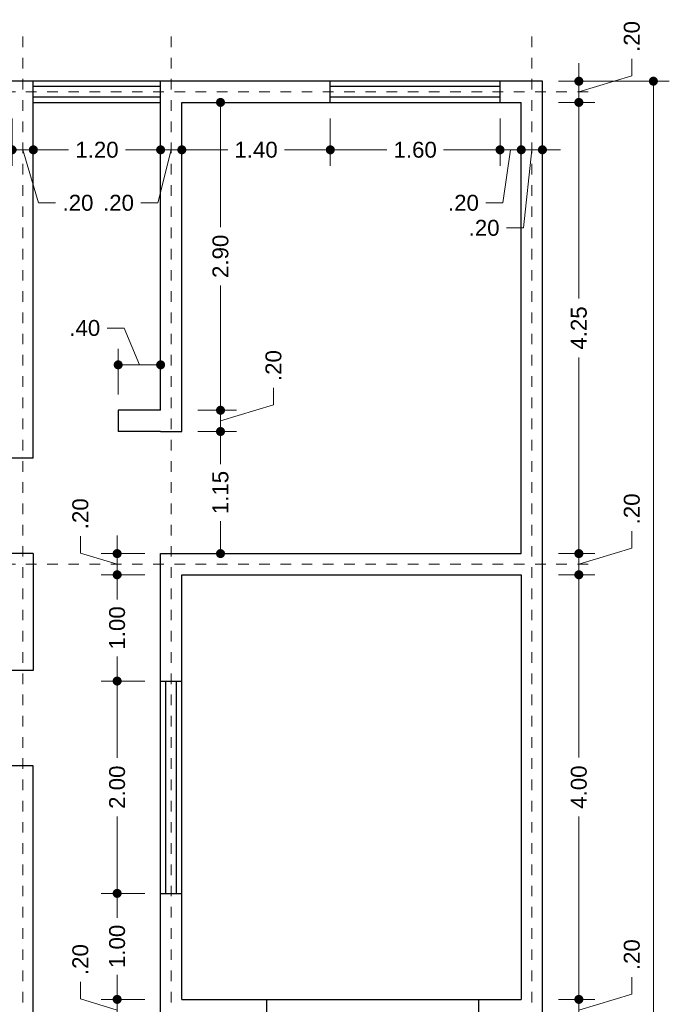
# Model space of a CAD drawing. Header units: millimetres. Extents: x -2.4 to 10.2, y -6 to 15.
# Tile 6 of 6: x 4.1 to 10.2, y 5.7 to 15. Entities that reach past the tile are written whole.
import ezdxf

# ---------------------------------------------------------------- set-up
doc = ezdxf.new("R2010")
doc.units = ezdxf.units.MM
doc.header["$LTSCALE"] = 0.001
doc.linetypes.add('CENTER2', pattern=[28.575, 19.05, -3.175, 3.175, -3.175])
for name, color, linetype, lineweight in [('Cotas', 7, 'Continuous', 18), ('Ejes', 7, 'CENTER2', 5), ('Muros', 7, 'Continuous', 30), ('Ventanas', 250, 'Continuous', 25)]:
    doc.layers.add(name, color=color, linetype=linetype, lineweight=lineweight)
doc.styles.get("Standard").update_dxf_attribs({"font": 'arial.ttf'})
doc.dimstyles.new('1-100', dxfattribs={"dimscale": 100, "dimtxt": 0.0015, "dimasz": 0.00085, "dimexe": 0.0015, "dimexo": 0.0015, "dimgap": 0.0008, "dimtad": 0, "dimzin": 4, "dimdsep": 46, "dimtxsty": 'Standard', "dimblk": 'DOT', "dimcen": 0.0009, "dimclrd": 256, "dimclre": 256, "dimclrt": 256, "dimadec": 0, "dimazin": 0, "dimtfac": 1, "dimtofl": 0, "dimtmove": 1, "dimatfit": 2, "dimfxl": 0.0015, "dimtfill": 1, "dimtolj": 1, "dimtzin": 4, "dimlwd": -1, "dimlwe": -1, "dimarcsym": 0})

# ---------------------------------------------------------------- blocks, each defined once
blk = doc.blocks.new('_DOT')
at = {"color": 0, "linetype": 'ByBlock'}
blk.add_line((-0.5, 0), (-1, 0), dxfattribs=at)
at = {"color": 0, "linetype": 'ByBlock', "const_width": 0.5}
blk.add_lwpolyline([(-0.25, 0, 1), (0.25, 0, 1)], format="xyb", close=True, dxfattribs=at)
blk = doc.blocks.new('*D133')
at = {"layer": 'Cotas', "transparency": 16777216}
for p, q in [((4.6937, 5.754), (4.6937, 5.914)), ((5.0403, 5.835), (5.0403, 5.92)), ((5.0403, 5.65), (4.6937, 5.754)), ((5.3, 5.75), (4.8903, 5.75)), ((5.0403, 5.55), (5.0403, 5.75)), ((5.3, 5.55), (4.8903, 5.55)), ((5.0403, 5.465), (5.0403, 5.38))]:
    blk.add_line(p, q, dxfattribs=at)
at = {"layer": 'Defpoints', "color": 0, "transparency": 16777216}
for p in [(5.0403, 5.75), (5.45, 5.75), (5.45, 5.55)]:
    blk.add_point(p, dxfattribs=at)
at = {"layer": 'Cotas', "transparency": 16777216, "xscale": 0.08499999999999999, "yscale": 0.08499999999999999, "zscale": 0.08499999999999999}
for p, rotation in [((5.0403, 5.75), 270), ((5.0403, 5.55), 90)]:
    blk.add_blockref('_DOT', p, dxfattribs=dict(at, rotation=rotation))
at = {"layer": 'Cotas', "transparency": 16777216, "insert": (4.6937, 6.1251), "char_height": 0.15, "attachment_point": 5, "rotation": 90, "bg_fill": 3, "box_fill_scale": 1.1, "bg_fill_color": 256, "bg_fill_true_color": 13158600, "bg_fill_transparency": 0}
blk.add_mtext('\\A1;.20', dxfattribs=at)
blk = doc.blocks.new('*D134')
at = {"layer": 'Cotas', "transparency": 16777216}
for p, q in [((5.3, 6.7488), (4.8903, 6.7488)), ((5.0403, 6.6638), (5.0403, 6.5169)), ((5.0403, 5.835), (5.0403, 5.9819)), ((5.3, 5.75), (4.8903, 5.75))]:
    blk.add_line(p, q, dxfattribs=at)
at = {"layer": 'Defpoints', "color": 0, "transparency": 16777216}
for p in [(5.0403, 6.7488), (5.45, 6.7488), (5.45, 5.75)]:
    blk.add_point(p, dxfattribs=at)
at = {"layer": 'Cotas', "transparency": 16777216, "xscale": 0.08499999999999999, "yscale": 0.08499999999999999, "zscale": 0.08499999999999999}
for p, rotation in [((5.0403, 6.7488), 90), ((5.0403, 5.75), 270)]:
    blk.add_blockref('_DOT', p, dxfattribs=dict(at, rotation=rotation))
at = {"layer": 'Cotas', "transparency": 16777216, "insert": (5.0403, 6.2494), "char_height": 0.15, "attachment_point": 5, "rotation": 90, "bg_fill": 3, "box_fill_scale": 1.1, "bg_fill_color": 256, "bg_fill_true_color": 13158600, "bg_fill_transparency": 0}
blk.add_mtext('\\A1;1.00', dxfattribs=at)
blk = doc.blocks.new('*D135')
at = {"layer": 'Cotas', "transparency": 16777216}
for p, q in [((5.3, 8.7488), (4.8903, 8.7488)), ((5.0403, 8.6638), (5.0403, 8.0246)), ((5.0403, 6.8338), (5.0403, 7.4729)), ((5.3, 6.7488), (4.8903, 6.7488))]:
    blk.add_line(p, q, dxfattribs=at)
at = {"layer": 'Defpoints', "color": 0, "transparency": 16777216}
for p in [(5.0403, 8.7488), (5.45, 8.7488), (5.45, 6.7488)]:
    blk.add_point(p, dxfattribs=at)
at = {"layer": 'Cotas', "transparency": 16777216, "xscale": 0.08499999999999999, "yscale": 0.08499999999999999, "zscale": 0.08499999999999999}
for p, rotation in [((5.0403, 8.7488), 90), ((5.0403, 6.7488), 270)]:
    blk.add_blockref('_DOT', p, dxfattribs=dict(at, rotation=rotation))
at = {"layer": 'Cotas', "transparency": 16777216, "insert": (5.0403, 7.7488), "char_height": 0.15, "attachment_point": 5, "rotation": 90, "bg_fill": 3, "box_fill_scale": 1.1, "bg_fill_color": 256, "bg_fill_true_color": 13158600, "bg_fill_transparency": 0}
blk.add_mtext('\\A1;2.00', dxfattribs=at)
blk = doc.blocks.new('*D136')
at = {"layer": 'Cotas', "transparency": 16777216}
for p, q in [((5.3, 9.75), (4.8903, 9.75)), ((5.0403, 9.665), (5.0403, 9.5169)), ((5.0403, 8.8338), (5.0403, 8.9819)), ((5.3, 8.7488), (4.8903, 8.7488))]:
    blk.add_line(p, q, dxfattribs=at)
at = {"layer": 'Defpoints', "color": 0, "transparency": 16777216}
for p in [(5.0403, 9.75), (5.45, 9.75), (5.45, 8.7488)]:
    blk.add_point(p, dxfattribs=at)
at = {"layer": 'Cotas', "transparency": 16777216, "xscale": 0.08499999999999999, "yscale": 0.08499999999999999, "zscale": 0.08499999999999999}
for p, rotation in [((5.0403, 9.75), 90), ((5.0403, 8.7488), 270)]:
    blk.add_blockref('_DOT', p, dxfattribs=dict(at, rotation=rotation))
at = {"layer": 'Cotas', "transparency": 16777216, "insert": (5.0403, 9.2494), "char_height": 0.15, "attachment_point": 5, "rotation": 90, "bg_fill": 3, "box_fill_scale": 1.1, "bg_fill_color": 256, "bg_fill_true_color": 13158600, "bg_fill_transparency": 0}
blk.add_mtext('\\A1;1.00', dxfattribs=at)
blk = doc.blocks.new('*D137')
at = {"layer": 'Cotas', "transparency": 16777216}
for p, q in [((4.6937, 9.954), (4.6937, 10.114)), ((5.0403, 10.035), (5.0403, 10.12)), ((5.0403, 9.85), (4.6937, 9.954)), ((5.3, 9.95), (4.8903, 9.95)), ((5.0403, 9.75), (5.0403, 9.95)), ((5.3, 9.75), (4.8903, 9.75)), ((5.0403, 9.665), (5.0403, 9.58))]:
    blk.add_line(p, q, dxfattribs=at)
at = {"layer": 'Defpoints', "color": 0, "transparency": 16777216}
for p in [(5.0403, 9.95), (5.45, 9.95), (5.45, 9.75)]:
    blk.add_point(p, dxfattribs=at)
at = {"layer": 'Cotas', "transparency": 16777216, "xscale": 0.08499999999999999, "yscale": 0.08499999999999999, "zscale": 0.08499999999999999}
for p, rotation in [((5.0403, 9.95), 270), ((5.0403, 9.75), 90)]:
    blk.add_blockref('_DOT', p, dxfattribs=dict(at, rotation=rotation))
at = {"layer": 'Cotas', "transparency": 16777216, "insert": (4.6937, 10.3251), "char_height": 0.15, "attachment_point": 5, "rotation": 90, "bg_fill": 3, "box_fill_scale": 1.1, "bg_fill_color": 256, "bg_fill_true_color": 13158600, "bg_fill_transparency": 0}
blk.add_mtext('\\A1;.20', dxfattribs=at)
blk = doc.blocks.new('*D138')
at = {"layer": 'Cotas', "transparency": 16777216}
for p, q in [((5.8, 14.2), (6.1647, 14.2)), ((6.0147, 14.115), (6.0147, 13.0258)), ((6.0147, 11.385), (6.0147, 12.4742)), ((5.8, 11.3), (6.1647, 11.3))]:
    blk.add_line(p, q, dxfattribs=at)
at = {"layer": 'Defpoints', "color": 0, "transparency": 16777216}
for p in [(5.65, 14.2), (5.65, 11.3), (6.0147, 11.3)]:
    blk.add_point(p, dxfattribs=at)
at = {"layer": 'Cotas', "transparency": 16777216, "xscale": 0.08499999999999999, "yscale": 0.08499999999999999, "zscale": 0.08499999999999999}
for p, rotation in [((6.0147, 14.2), 90), ((6.0147, 11.3), 270)]:
    blk.add_blockref('_DOT', p, dxfattribs=dict(at, rotation=rotation))
at = {"layer": 'Cotas', "transparency": 16777216, "insert": (6.0147, 12.75), "char_height": 0.15, "attachment_point": 5, "rotation": 90, "bg_fill": 3, "box_fill_scale": 1.1, "bg_fill_color": 256, "bg_fill_true_color": 13158600, "bg_fill_transparency": 0}
blk.add_mtext('\\A1;2.90', dxfattribs=at)
blk = doc.blocks.new('*D139')
at = {"layer": 'Cotas', "transparency": 16777216}
for p, q in [((6.5144, 11.3499), (6.5144, 11.5099)), ((6.0147, 11.385), (6.0147, 11.47)), ((6.0147, 11.2), (6.5144, 11.3499)), ((5.8, 11.3), (6.1647, 11.3)), ((6.0147, 11.3), (6.0147, 11.1)), ((5.8, 11.1), (6.1647, 11.1)), ((6.0147, 11.015), (6.0147, 10.93))]:
    blk.add_line(p, q, dxfattribs=at)
at = {"layer": 'Defpoints', "color": 0, "transparency": 16777216}
for p in [(5.65, 11.3), (5.65, 11.1), (6.0147, 11.1)]:
    blk.add_point(p, dxfattribs=at)
at = {"layer": 'Cotas', "transparency": 16777216, "xscale": 0.08499999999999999, "yscale": 0.08499999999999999, "zscale": 0.08499999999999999}
for p, rotation in [((6.0147, 11.3), 270), ((6.0147, 11.1), 90)]:
    blk.add_blockref('_DOT', p, dxfattribs=dict(at, rotation=rotation))
at = {"layer": 'Cotas', "transparency": 16777216, "insert": (6.5144, 11.721), "char_height": 0.15, "attachment_point": 5, "rotation": 90, "bg_fill": 3, "box_fill_scale": 1.1, "bg_fill_color": 256, "bg_fill_true_color": 13158600, "bg_fill_transparency": 0}
blk.add_mtext('\\A1;.20', dxfattribs=at)
blk = doc.blocks.new('*D140')
at = {"layer": 'Cotas', "transparency": 16777216}
for p, q in [((5.8, 11.1), (6.1647, 11.1)), ((6.0147, 11.015), (6.0147, 10.7933)), ((6.0147, 10.035), (6.0147, 10.2567)), ((5.9469, 9.95), (6.1647, 9.95))]:
    blk.add_line(p, q, dxfattribs=at)
at = {"layer": 'Defpoints', "color": 0, "transparency": 16777216}
for p in [(5.65, 11.1), (5.7969, 9.95), (6.0147, 9.95)]:
    blk.add_point(p, dxfattribs=at)
at = {"layer": 'Cotas', "transparency": 16777216, "xscale": 0.08499999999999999, "yscale": 0.08499999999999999, "zscale": 0.08499999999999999}
for p, rotation in [((6.0147, 11.1), 90), ((6.0147, 9.95), 270)]:
    blk.add_blockref('_DOT', p, dxfattribs=dict(at, rotation=rotation))
at = {"layer": 'Cotas', "transparency": 16777216, "insert": (6.0147, 10.525), "char_height": 0.15, "attachment_point": 5, "rotation": 90, "bg_fill": 3, "box_fill_scale": 1.1, "bg_fill_color": 256, "bg_fill_true_color": 13158600, "bg_fill_transparency": 0}
blk.add_mtext('\\A1;1.15', dxfattribs=at)
blk = doc.blocks.new('*D153')
at = {"layer": 'Cotas', "transparency": 16777216}
for p, q in [((4.05, 14.05), (4.05, 13.6036)), ((4.25, 14.05), (4.25, 13.6036)), ((3.965, 13.7536), (3.88, 13.7536)), ((4.05, 13.7536), (4.25, 13.7536)), ((4.15, 13.7536), (4.2999, 13.2538)), ((4.335, 13.7536), (4.42, 13.7536)), ((4.2999, 13.2538), (4.4599, 13.2538))]:
    blk.add_line(p, q, dxfattribs=at)
at = {"layer": 'Defpoints', "color": 0, "transparency": 16777216}
for p in [(4.05, 14.2), (4.25, 14.2), (4.25, 13.7536)]:
    blk.add_point(p, dxfattribs=at)
at = {"layer": 'Cotas', "transparency": 16777216, "xscale": 0.08499999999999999, "yscale": 0.08499999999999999, "zscale": 0.08499999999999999}
blk.add_blockref('_DOT', (4.05, 13.7536), dxfattribs=at)
at = {"layer": 'Cotas', "transparency": 16777216, "xscale": 0.08499999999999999, "yscale": 0.08499999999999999, "zscale": 0.08499999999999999, "rotation": 180}
blk.add_blockref('_DOT', (4.25, 13.7536), dxfattribs=at)
at = {"layer": 'Cotas', "transparency": 16777216, "insert": (4.671, 13.2538), "char_height": 0.15, "attachment_point": 5, "bg_fill": 3, "box_fill_scale": 1.1, "bg_fill_color": 256, "bg_fill_true_color": 13158600, "bg_fill_transparency": 0}
blk.add_mtext('\\A1;.20', dxfattribs=at)
blk = doc.blocks.new('*D154')
at = {"layer": 'Cotas', "transparency": 16777216}
for p, q in [((4.25, 14.05), (4.25, 13.6036)), ((5.45, 14.05), (5.45, 13.6036)), ((4.335, 13.7536), (4.5825, 13.7536)), ((5.365, 13.7536), (5.1175, 13.7536))]:
    blk.add_line(p, q, dxfattribs=at)
at = {"layer": 'Defpoints', "color": 0, "transparency": 16777216}
for p in [(4.25, 14.2), (5.45, 14.2), (5.45, 13.7536)]:
    blk.add_point(p, dxfattribs=at)
at = {"layer": 'Cotas', "transparency": 16777216, "xscale": 0.08499999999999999, "yscale": 0.08499999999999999, "zscale": 0.08499999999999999, "rotation": 180}
blk.add_blockref('_DOT', (4.25, 13.7536), dxfattribs=at)
at = {"layer": 'Cotas', "transparency": 16777216, "xscale": 0.08499999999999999, "yscale": 0.08499999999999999, "zscale": 0.08499999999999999}
blk.add_blockref('_DOT', (5.45, 13.7536), dxfattribs=at)
at = {"layer": 'Cotas', "transparency": 16777216, "insert": (4.85, 13.7536), "char_height": 0.15, "attachment_point": 5, "bg_fill": 3, "box_fill_scale": 1.1, "bg_fill_color": 256, "bg_fill_true_color": 13158600, "bg_fill_transparency": 0}
blk.add_mtext('\\A1;1.20', dxfattribs=at)
blk = doc.blocks.new('*D155')
at = {"layer": 'Cotas', "transparency": 16777216}
for p, q in [((5.45, 14.05), (5.45, 13.6036)), ((5.65, 14.05), (5.65, 13.6036)), ((5.365, 13.7536), (5.28, 13.7536)), ((5.55, 13.7536), (5.424, 13.2538)), ((5.45, 13.7536), (5.65, 13.7536)), ((5.735, 13.7536), (5.82, 13.7536)), ((5.424, 13.2538), (5.264, 13.2538))]:
    blk.add_line(p, q, dxfattribs=at)
at = {"layer": 'Defpoints', "color": 0, "transparency": 16777216}
for p in [(5.45, 14.2), (5.65, 14.2), (5.65, 13.7536)]:
    blk.add_point(p, dxfattribs=at)
at = {"layer": 'Cotas', "transparency": 16777216, "xscale": 0.08499999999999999, "yscale": 0.08499999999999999, "zscale": 0.08499999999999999}
blk.add_blockref('_DOT', (5.45, 13.7536), dxfattribs=at)
at = {"layer": 'Cotas', "transparency": 16777216, "xscale": 0.08499999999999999, "yscale": 0.08499999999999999, "zscale": 0.08499999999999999, "rotation": 180}
blk.add_blockref('_DOT', (5.65, 13.7536), dxfattribs=at)
at = {"layer": 'Cotas', "transparency": 16777216, "insert": (5.0529, 13.2538), "char_height": 0.15, "attachment_point": 5, "bg_fill": 3, "box_fill_scale": 1.1, "bg_fill_color": 256, "bg_fill_true_color": 13158600, "bg_fill_transparency": 0}
blk.add_mtext('\\A1;.20', dxfattribs=at)
blk = doc.blocks.new('*D156')
at = {"layer": 'Cotas', "transparency": 16777216}
for p, q in [((5.65, 14.05), (5.65, 13.6036)), ((7.05, 14.05), (7.05, 13.6036)), ((5.735, 13.7536), (6.0825, 13.7536)), ((6.965, 13.7536), (6.6175, 13.7536))]:
    blk.add_line(p, q, dxfattribs=at)
at = {"layer": 'Defpoints', "color": 0, "transparency": 16777216}
for p in [(5.65, 14.2), (7.05, 14.2), (7.05, 13.7536)]:
    blk.add_point(p, dxfattribs=at)
at = {"layer": 'Cotas', "transparency": 16777216, "xscale": 0.08499999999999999, "yscale": 0.08499999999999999, "zscale": 0.08499999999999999, "rotation": 180}
blk.add_blockref('_DOT', (5.65, 13.7536), dxfattribs=at)
at = {"layer": 'Cotas', "transparency": 16777216, "xscale": 0.08499999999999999, "yscale": 0.08499999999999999, "zscale": 0.08499999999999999}
blk.add_blockref('_DOT', (7.05, 13.7536), dxfattribs=at)
at = {"layer": 'Cotas', "transparency": 16777216, "insert": (6.35, 13.7536), "char_height": 0.15, "attachment_point": 5, "bg_fill": 3, "box_fill_scale": 1.1, "bg_fill_color": 256, "bg_fill_true_color": 13158600, "bg_fill_transparency": 0}
blk.add_mtext('\\A1;1.40', dxfattribs=at)
blk = doc.blocks.new('*D157')
at = {"layer": 'Cotas', "transparency": 16777216}
for p, q in [((7.05, 14.05), (7.05, 13.6036)), ((8.65, 14.05), (8.65, 13.6036)), ((7.135, 13.7536), (7.5825, 13.7536)), ((8.565, 13.7536), (8.1175, 13.7536))]:
    blk.add_line(p, q, dxfattribs=at)
at = {"layer": 'Defpoints', "color": 0, "transparency": 16777216}
for p in [(7.05, 14.2), (8.65, 14.2), (8.65, 13.7536)]:
    blk.add_point(p, dxfattribs=at)
at = {"layer": 'Cotas', "transparency": 16777216, "xscale": 0.08499999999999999, "yscale": 0.08499999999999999, "zscale": 0.08499999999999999, "rotation": 180}
blk.add_blockref('_DOT', (7.05, 13.7536), dxfattribs=at)
at = {"layer": 'Cotas', "transparency": 16777216, "xscale": 0.08499999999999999, "yscale": 0.08499999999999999, "zscale": 0.08499999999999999}
blk.add_blockref('_DOT', (8.65, 13.7536), dxfattribs=at)
at = {"layer": 'Cotas', "transparency": 16777216, "insert": (7.85, 13.7536), "char_height": 0.15, "attachment_point": 5, "bg_fill": 3, "box_fill_scale": 1.1, "bg_fill_color": 256, "bg_fill_true_color": 13158600, "bg_fill_transparency": 0}
blk.add_mtext('\\A1;1.60', dxfattribs=at)
blk = doc.blocks.new('*D158')
at = {"layer": 'Cotas', "transparency": 16777216}
for p, q in [((8.65, 14.05), (8.65, 13.6036)), ((8.85, 14.05), (8.85, 13.6036)), ((8.565, 13.7536), (8.48, 13.7536)), ((8.65, 13.7536), (8.85, 13.7536)), ((8.75, 13.7536), (8.6765, 13.2538)), ((8.935, 13.7536), (9.02, 13.7536)), ((8.6765, 13.2538), (8.5165, 13.2538))]:
    blk.add_line(p, q, dxfattribs=at)
at = {"layer": 'Defpoints', "color": 0, "transparency": 16777216}
for p in [(8.65, 14.2), (8.85, 14.2), (8.85, 13.7536)]:
    blk.add_point(p, dxfattribs=at)
at = {"layer": 'Cotas', "transparency": 16777216, "xscale": 0.08499999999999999, "yscale": 0.08499999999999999, "zscale": 0.08499999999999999}
blk.add_blockref('_DOT', (8.65, 13.7536), dxfattribs=at)
at = {"layer": 'Cotas', "transparency": 16777216, "xscale": 0.08499999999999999, "yscale": 0.08499999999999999, "zscale": 0.08499999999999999, "rotation": 180}
blk.add_blockref('_DOT', (8.85, 13.7536), dxfattribs=at)
at = {"layer": 'Cotas', "transparency": 16777216, "insert": (8.3053, 13.2538), "char_height": 0.15, "attachment_point": 5, "bg_fill": 3, "box_fill_scale": 1.1, "bg_fill_color": 256, "bg_fill_true_color": 13158600, "bg_fill_transparency": 0}
blk.add_mtext('\\A1;.20', dxfattribs=at)
blk = doc.blocks.new('*D159')
at = {"layer": 'Cotas', "transparency": 16777216}
for p, q in [((8.85, 14.05), (8.85, 13.6036)), ((9.05, 14.05), (9.05, 13.6036)), ((8.765, 13.7536), (8.68, 13.7536)), ((8.85, 13.7536), (9.05, 13.7536)), ((8.95, 13.7536), (8.8712, 13.0177)), ((9.135, 13.7536), (9.22, 13.7536)), ((8.8712, 13.0177), (8.7112, 13.0177))]:
    blk.add_line(p, q, dxfattribs=at)
at = {"layer": 'Defpoints', "color": 0, "transparency": 16777216}
for p in [(8.85, 14.2), (9.05, 14.2), (9.05, 13.7536)]:
    blk.add_point(p, dxfattribs=at)
at = {"layer": 'Cotas', "transparency": 16777216, "xscale": 0.08499999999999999, "yscale": 0.08499999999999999, "zscale": 0.08499999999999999}
blk.add_blockref('_DOT', (8.85, 13.7536), dxfattribs=at)
at = {"layer": 'Cotas', "transparency": 16777216, "xscale": 0.08499999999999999, "yscale": 0.08499999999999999, "zscale": 0.08499999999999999, "rotation": 180}
blk.add_blockref('_DOT', (9.05, 13.7536), dxfattribs=at)
at = {"layer": 'Cotas', "transparency": 16777216, "insert": (8.5001, 13.0177), "char_height": 0.15, "attachment_point": 5, "bg_fill": 3, "box_fill_scale": 1.1, "bg_fill_color": 256, "bg_fill_true_color": 13158600, "bg_fill_transparency": 0}
blk.add_mtext('\\A1;.20', dxfattribs=at)
blk = doc.blocks.new('*D167')
at = {"layer": 'Cotas', "transparency": 16777216}
for p, q in [((5.1063, 12.0745), (4.9463, 12.0745)), ((5.25, 11.7279), (5.1063, 12.0745)), ((5.05, 11.45), (5.05, 11.8779)), ((5.45, 11.45), (5.45, 11.8779)), ((5.135, 11.7279), (5.365, 11.7279))]:
    blk.add_line(p, q, dxfattribs=at)
at = {"layer": 'Defpoints', "color": 0, "transparency": 16777216}
for p in [(5.45, 11.7279), (5.05, 11.3), (5.45, 11.3)]:
    blk.add_point(p, dxfattribs=at)
at = {"layer": 'Cotas', "transparency": 16777216, "xscale": 0.08499999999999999, "yscale": 0.08499999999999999, "zscale": 0.08499999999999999, "rotation": 180}
blk.add_blockref('_DOT', (5.05, 11.7279), dxfattribs=at)
at = {"layer": 'Cotas', "transparency": 16777216, "xscale": 0.08499999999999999, "yscale": 0.08499999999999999, "zscale": 0.08499999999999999}
blk.add_blockref('_DOT', (5.45, 11.7279), dxfattribs=at)
at = {"layer": 'Cotas', "transparency": 16777216, "insert": (4.7351, 12.0745), "char_height": 0.15, "attachment_point": 5, "bg_fill": 3, "box_fill_scale": 1.1, "bg_fill_color": 256, "bg_fill_true_color": 13158600, "bg_fill_transparency": 0}
blk.add_mtext('\\A1;.40', dxfattribs=at)
blk = doc.blocks.new('*D168')
at = {"layer": 'Cotas', "transparency": 16777216}
for p, q in [((9.2, 14.4), (10.2462, 14.4)), ((10.0962, 14.315), (10.0962, 5.6258)), ((10.0962, -3.715), (10.0962, 4.9742)), ((9.2, -3.8), (10.2462, -3.8))]:
    blk.add_line(p, q, dxfattribs=at)
at = {"layer": 'Defpoints', "color": 0, "transparency": 16777216}
for p in [(9.05, 14.4), (10.0962, 14.4), (9.05, -3.8)]:
    blk.add_point(p, dxfattribs=at)
at = {"layer": 'Cotas', "transparency": 16777216, "xscale": 0.08499999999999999, "yscale": 0.08499999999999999, "zscale": 0.08499999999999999}
for p, rotation in [((10.0962, 14.4), 90), ((10.0962, -3.8), 270)]:
    blk.add_blockref('_DOT', p, dxfattribs=dict(at, rotation=rotation))
at = {"layer": 'Cotas', "transparency": 16777216, "insert": (10.0962, 5.3), "char_height": 0.15, "attachment_point": 5, "rotation": 90, "bg_fill": 3, "box_fill_scale": 1.1, "bg_fill_color": 256, "bg_fill_true_color": 13158600, "bg_fill_transparency": 0}
blk.add_mtext('\\A1;18.20', dxfattribs=at)
blk = doc.blocks.new('*D177')
at = {"layer": 'Cotas', "transparency": 16777216}
for p, q in [((9.8929, 5.7999), (9.8929, 5.9599)), ((9.3932, 5.835), (9.3932, 5.92)), ((9.3932, 5.65), (9.8929, 5.7999)), ((9.2, 5.75), (9.5432, 5.75)), ((9.3932, 5.55), (9.3932, 5.75)), ((9.2, 5.55), (9.5432, 5.55)), ((9.3932, 5.465), (9.3932, 5.38))]:
    blk.add_line(p, q, dxfattribs=at)
at = {"layer": 'Defpoints', "color": 0, "transparency": 16777216}
for p in [(9.05, 5.75), (9.3932, 5.75), (9.05, 5.55)]:
    blk.add_point(p, dxfattribs=at)
at = {"layer": 'Cotas', "transparency": 16777216, "xscale": 0.08499999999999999, "yscale": 0.08499999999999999, "zscale": 0.08499999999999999}
for p, rotation in [((9.3932, 5.75), 270), ((9.3932, 5.55), 90)]:
    blk.add_blockref('_DOT', p, dxfattribs=dict(at, rotation=rotation))
at = {"layer": 'Cotas', "transparency": 16777216, "insert": (9.8929, 6.171), "char_height": 0.15, "attachment_point": 5, "rotation": 90, "bg_fill": 3, "box_fill_scale": 1.1, "bg_fill_color": 256, "bg_fill_true_color": 13158600, "bg_fill_transparency": 0}
blk.add_mtext('\\A1;.20', dxfattribs=at)
blk = doc.blocks.new('*D178')
at = {"layer": 'Cotas', "transparency": 16777216}
for p, q in [((9.2, 9.75), (9.5432, 9.75)), ((9.3932, 9.665), (9.3932, 8.0276)), ((9.3932, 5.835), (9.3932, 7.4724)), ((9.2, 5.75), (9.5432, 5.75))]:
    blk.add_line(p, q, dxfattribs=at)
at = {"layer": 'Defpoints', "color": 0, "transparency": 16777216}
for p in [(9.05, 9.75), (9.3932, 9.75), (9.05, 5.75)]:
    blk.add_point(p, dxfattribs=at)
at = {"layer": 'Cotas', "transparency": 16777216, "xscale": 0.08499999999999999, "yscale": 0.08499999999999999, "zscale": 0.08499999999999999}
for p, rotation in [((9.3932, 9.75), 90), ((9.3932, 5.75), 270)]:
    blk.add_blockref('_DOT', p, dxfattribs=dict(at, rotation=rotation))
at = {"layer": 'Cotas', "transparency": 16777216, "insert": (9.3932, 7.75), "char_height": 0.15, "attachment_point": 5, "rotation": 90, "bg_fill": 3, "box_fill_scale": 1.1, "bg_fill_color": 256, "bg_fill_true_color": 13158600, "bg_fill_transparency": 0}
blk.add_mtext('\\A1;4.00', dxfattribs=at)
blk = doc.blocks.new('*D179')
at = {"layer": 'Cotas', "transparency": 16777216}
for p, q in [((9.3932, 10.035), (9.3932, 10.12)), ((9.8929, 9.9999), (9.8929, 10.1599)), ((9.2, 9.95), (9.5432, 9.95)), ((9.3932, 9.85), (9.8929, 9.9999)), ((9.3932, 9.75), (9.3932, 9.95)), ((9.2, 9.75), (9.5432, 9.75)), ((9.3932, 9.665), (9.3932, 9.58))]:
    blk.add_line(p, q, dxfattribs=at)
at = {"layer": 'Defpoints', "color": 0, "transparency": 16777216}
for p in [(9.05, 9.95), (9.3932, 9.95), (9.05, 9.75)]:
    blk.add_point(p, dxfattribs=at)
at = {"layer": 'Cotas', "transparency": 16777216, "xscale": 0.08499999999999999, "yscale": 0.08499999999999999, "zscale": 0.08499999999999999}
for p, rotation in [((9.3932, 9.95), 270), ((9.3932, 9.75), 90)]:
    blk.add_blockref('_DOT', p, dxfattribs=dict(at, rotation=rotation))
at = {"layer": 'Cotas', "transparency": 16777216, "insert": (9.8929, 10.371), "char_height": 0.15, "attachment_point": 5, "rotation": 90, "bg_fill": 3, "box_fill_scale": 1.1, "bg_fill_color": 256, "bg_fill_true_color": 13158600, "bg_fill_transparency": 0}
blk.add_mtext('\\A1;.20', dxfattribs=at)
blk = doc.blocks.new('*D180')
at = {"layer": 'Cotas', "transparency": 16777216}
for p, q in [((9.2, 14.2), (9.5432, 14.2)), ((9.3932, 14.115), (9.3932, 12.3534)), ((9.3932, 10.035), (9.3932, 11.7966)), ((9.2, 9.95), (9.5432, 9.95))]:
    blk.add_line(p, q, dxfattribs=at)
at = {"layer": 'Defpoints', "color": 0, "transparency": 16777216}
for p in [(9.05, 14.2), (9.3932, 14.2), (9.05, 9.95)]:
    blk.add_point(p, dxfattribs=at)
at = {"layer": 'Cotas', "transparency": 16777216, "xscale": 0.08499999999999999, "yscale": 0.08499999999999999, "zscale": 0.08499999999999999}
for p, rotation in [((9.3932, 14.2), 90), ((9.3932, 9.95), 270)]:
    blk.add_blockref('_DOT', p, dxfattribs=dict(at, rotation=rotation))
at = {"layer": 'Cotas', "transparency": 16777216, "insert": (9.3932, 12.075), "char_height": 0.15, "attachment_point": 5, "rotation": 90, "bg_fill": 3, "box_fill_scale": 1.1, "bg_fill_color": 256, "bg_fill_true_color": 13158600, "bg_fill_transparency": 0}
blk.add_mtext('\\A1;4.25', dxfattribs=at)
blk = doc.blocks.new('*D181')
at = {"layer": 'Cotas', "transparency": 16777216}
for p, q in [((9.3932, 14.485), (9.3932, 14.57)), ((9.8929, 14.4499), (9.8929, 14.6099)), ((9.2, 14.4), (9.5432, 14.4)), ((9.3932, 14.3), (9.8929, 14.4499)), ((9.3932, 14.2), (9.3932, 14.4)), ((9.2, 14.2), (9.5432, 14.2)), ((9.3932, 14.115), (9.3932, 14.03))]:
    blk.add_line(p, q, dxfattribs=at)
at = {"layer": 'Defpoints', "color": 0, "transparency": 16777216}
for p in [(9.05, 14.4), (9.3932, 14.4), (9.05, 14.2)]:
    blk.add_point(p, dxfattribs=at)
at = {"layer": 'Cotas', "transparency": 16777216, "xscale": 0.08499999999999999, "yscale": 0.08499999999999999, "zscale": 0.08499999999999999}
for p, rotation in [((9.3932, 14.4), 270), ((9.3932, 14.2), 90)]:
    blk.add_blockref('_DOT', p, dxfattribs=dict(at, rotation=rotation))
at = {"layer": 'Cotas', "transparency": 16777216, "insert": (9.8929, 14.821), "char_height": 0.15, "attachment_point": 5, "rotation": 90, "bg_fill": 3, "box_fill_scale": 1.1, "bg_fill_color": 256, "bg_fill_true_color": 13158600, "bg_fill_transparency": 0}
blk.add_mtext('\\A1;.20', dxfattribs=at)

msp = doc.modelspace()

# ---------------------------------------------------------------- linework, layer by layer
at = {"layer": 'Ejes', "linetype": 'CENTER2'}
for p, q in [((4.15, -5.2788), (4.15, 14.9)), ((5.55, -5.2788), (5.55, 14.9)), ((8.95, -5.2788), (8.95, 14.9)), ((-1.6196, 14.3), (9.55, 14.3)), ((-1.6196, 9.85), (9.55, 9.85))]:
    msp.add_line(p, q, dxfattribs=at)
at = {"layer": 'Muros'}
for p, q in [((9.05, 14.4), (-0.2106, 14.4)), ((9.05, -3.8), (9.05, 14.4)), ((4.25, 10.85), (4.25, 14.2)), ((4.25, 14.2), (5.45, 14.2)), ((5.45, 11.3), (5.45, 14.2)), ((5.65, 14.2), (8.85, 14.2)), ((5.65, 11.1), (5.65, 14.2)), ((8.85, 9.95), (8.85, 14.2)), ((5.45, 11.3), (5.05, 11.3)), ((5.05, 11.3), (5.05, 11.1)), ((5.45, 11.1), (5.05, 11.1)), ((5.45, 11.1), (5.65, 11.1)), ((5.45, 11.1), (5.45, 11.1)), ((4.25, 10.85), (4.05, 10.85)), ((4.25, 9.95), (0.8998, 9.95)), ((4.25, 9.95), (4.25, 9.75)), ((5.45, 9.95), (8.85, 9.95)), ((5.45, 9.75), (5.45, 9.95)), ((4.25, 9.75), (4.25, 8.85)), ((5.45, 5.55), (5.45, 9.75)), ((5.65, 5.75), (5.65, 9.75)), ((5.65, 9.75), (8.85, 9.75)), ((8.85, 9.75), (8.85, 5.75)), ((4.25, 8.85), (4.05, 8.85)), ((4.25, 7.95), (4.05, 7.95)), ((4.25, 5.55), (4.25, 7.95)), ((5.65, 5.75), (8.85, 5.75))]:
    msp.add_line(p, q, dxfattribs=at)
at = {"layer": 'Ventanas'}
for p, q in [((4.25, 14.2), (4.25, 14.4)), ((5.45, 14.2), (5.45, 14.4)), ((7.05, 14.2), (7.05, 14.4)), ((8.65, 14.2), (8.65, 14.4)), ((5.4458, 14.35), (4.25, 14.35)), ((8.65, 14.35), (7.05, 14.35)), ((5.4458, 14.25), (4.25, 14.25)), ((8.65, 14.25), (7.05, 14.25)), ((5.45, 8.7488), (5.65, 8.7488)), ((5.5, 6.7488), (5.5, 8.7488)), ((5.6, 6.7488), (5.6, 8.7488)), ((5.45, 6.7488), (5.65, 6.7488)), ((6.45, 5.55), (6.45, 5.75)), ((8.4458, 5.75), (8.4458, 5.55))]:
    msp.add_line(p, q, dxfattribs=at)

# ---------------------------------------------------------------- next in the draw order: dimensions: what is measured, and where the dimension line sits
at = {"layer": 'Cotas'}
dim = msp.add_linear_dim(base=(4.25, 13.7536), p1=(4.05, 14.2), p2=(4.25, 14.2), dimstyle='1-100', dxfattribs=at)
dim.commit()
dim.dimension.update_dxf_attribs({"geometry": '*D153', "text_midpoint": (4.5399, 13.2538)})
for base, p1, p2, picture, middle in [((6.0147, 11.3), (5.65, 14.2), (5.65, 11.3), '*D138', (6.0147, 12.75)), ((5.0403, 5.75), (5.45, 5.55), (5.45, 5.75), '*D133', (4.6937, 5.994))]:
    dim = msp.add_linear_dim(base=base, p1=p1, p2=p2, angle=90, dimstyle='1-100', dxfattribs=at)
    dim.commit()
    dim.dimension.update_dxf_attribs({"geometry": picture, "text_midpoint": middle})
dim = msp.add_linear_dim(base=(5.45, 11.7279), p1=(5.05, 11.3), p2=(5.45, 11.3), dimstyle='1-100', dxfattribs=at)
dim.commit()
dim.dimension.update_dxf_attribs({"geometry": '*D167', "text_midpoint": (4.8663, 12.0745), "dimtype": 160})

# ---------------------------------------------------------------- next in the draw order: dimensions: what is measured, and where the dimension line sits
dim = msp.add_linear_dim(base=(5.45, 13.7536), p1=(4.25, 14.2), p2=(5.45, 14.2), dimstyle='1-100', dxfattribs=at)
dim.commit()
dim.dimension.update_dxf_attribs({"geometry": '*D154', "text_midpoint": (4.85, 13.7536)})
for base, p1, p2, picture, middle in [((6.0147, 11.1), (5.65, 11.3), (5.65, 11.1), '*D139', (6.5144, 11.5899)), ((5.0403, 6.7488), (5.45, 5.75), (5.45, 6.7488), '*D134', (5.0403, 6.2494))]:
    dim = msp.add_linear_dim(base=base, p1=p1, p2=p2, angle=90, dimstyle='1-100', dxfattribs=at)
    dim.commit()
    dim.dimension.update_dxf_attribs({"geometry": picture, "text_midpoint": middle})

# ---------------------------------------------------------------- next in the draw order: dimensions: what is measured, and where the dimension line sits
dim = msp.add_linear_dim(base=(5.65, 13.7536), p1=(5.45, 14.2), p2=(5.65, 14.2), dimstyle='1-100', dxfattribs=at)
dim.commit()
dim.dimension.update_dxf_attribs({"geometry": '*D155', "text_midpoint": (5.184, 13.2538), "dimtype": 160})
for base, p1, p2, picture, middle in [((6.0147, 9.95), (5.65, 11.1), (5.7969, 9.95), '*D140', (6.0147, 10.525)), ((5.0403, 8.7488), (5.45, 6.7488), (5.45, 8.7488), '*D135', (5.0403, 7.7488))]:
    dim = msp.add_linear_dim(base=base, p1=p1, p2=p2, angle=90, dimstyle='1-100', dxfattribs=at)
    dim.commit()
    dim.dimension.update_dxf_attribs({"geometry": picture, "text_midpoint": middle})

# ---------------------------------------------------------------- next in the draw order: dimensions: what is measured, and where the dimension line sits
dim = msp.add_linear_dim(base=(7.05, 13.7536), p1=(5.65, 14.2), p2=(7.05, 14.2), dimstyle='1-100', dxfattribs=at)
dim.commit()
dim.dimension.update_dxf_attribs({"geometry": '*D156', "text_midpoint": (6.35, 13.7536)})
dim = msp.add_linear_dim(base=(5.0403, 9.75), p1=(5.45, 8.7488), p2=(5.45, 9.75), angle=90, dimstyle='1-100', dxfattribs=at)
dim.commit()
dim.dimension.update_dxf_attribs({"geometry": '*D136', "text_midpoint": (5.0403, 9.2494)})

# ---------------------------------------------------------------- next in the draw order: dimensions: what is measured, and where the dimension line sits
dim = msp.add_linear_dim(base=(8.65, 13.7536), p1=(7.05, 14.2), p2=(8.65, 14.2), dimstyle='1-100', dxfattribs=at)
dim.commit()
dim.dimension.update_dxf_attribs({"geometry": '*D157', "text_midpoint": (7.85, 13.7536)})
dim = msp.add_linear_dim(base=(5.0403, 9.95), p1=(5.45, 9.75), p2=(5.45, 9.95), angle=90, dimstyle='1-100', dxfattribs=at)
dim.commit()
dim.dimension.update_dxf_attribs({"geometry": '*D137', "text_midpoint": (4.6937, 10.194)})

# ---------------------------------------------------------------- next in the draw order: dimensions: what is measured, and where the dimension line sits
dim = msp.add_linear_dim(base=(8.85, 13.7536), p1=(8.65, 14.2), p2=(8.85, 14.2), dimstyle='1-100', dxfattribs=at)
dim.commit()
dim.dimension.update_dxf_attribs({"geometry": '*D158', "text_midpoint": (8.4365, 13.2538), "dimtype": 160})

# ---------------------------------------------------------------- next in the draw order: dimensions: what is measured, and where the dimension line sits
dim = msp.add_linear_dim(base=(9.05, 13.7536), p1=(8.85, 14.2), p2=(9.05, 14.2), dimstyle='1-100', dxfattribs=at)
dim.commit()
dim.dimension.update_dxf_attribs({"geometry": '*D159', "text_midpoint": (8.6312, 13.0177), "dimtype": 160})

# ---------------------------------------------------------------- next in the draw order: dimensions: what is measured, and where the dimension line sits
dim = msp.add_linear_dim(base=(10.0962, 14.4), p1=(9.05, -3.8), p2=(9.05, 14.4), angle=90, dimstyle='1-100', dxfattribs=at)
dim.commit()
dim.dimension.update_dxf_attribs({"geometry": '*D168', "text_midpoint": (10.0962, 5.3)})

# ---------------------------------------------------------------- next in the draw order: dimensions: what is measured, and where the dimension line sits
dim = msp.add_linear_dim(base=(9.3932, 5.75), p1=(9.05, 5.55), p2=(9.05, 5.75), angle=90, dimstyle='1-100', dxfattribs=at)
dim.commit()
dim.dimension.update_dxf_attribs({"geometry": '*D177', "text_midpoint": (9.8929, 6.0399)})

# ---------------------------------------------------------------- next in the draw order: dimensions: what is measured, and where the dimension line sits
dim = msp.add_linear_dim(base=(9.3932, 9.75), p1=(9.05, 5.75), p2=(9.05, 9.75), angle=90, dimstyle='1-100', dxfattribs=at)
dim.commit()
dim.dimension.update_dxf_attribs({"geometry": '*D178', "text_midpoint": (9.3932, 7.75)})

# ---------------------------------------------------------------- next in the draw order: dimensions: what is measured, and where the dimension line sits
dim = msp.add_linear_dim(base=(9.3932, 9.95), p1=(9.05, 9.75), p2=(9.05, 9.95), angle=90, dimstyle='1-100', dxfattribs=at)
dim.commit()
dim.dimension.update_dxf_attribs({"geometry": '*D179', "text_midpoint": (9.8929, 10.2399)})

# ---------------------------------------------------------------- next in the draw order: dimensions: what is measured, and where the dimension line sits
dim = msp.add_linear_dim(base=(9.3932, 14.2), p1=(9.05, 9.95), p2=(9.05, 14.2), angle=90, dimstyle='1-100', dxfattribs=at)
dim.commit()
dim.dimension.update_dxf_attribs({"geometry": '*D180', "text_midpoint": (9.3932, 12.075)})

# ---------------------------------------------------------------- next in the draw order: dimensions: what is measured, and where the dimension line sits
dim = msp.add_linear_dim(base=(9.3932, 14.4), p1=(9.05, 14.2), p2=(9.05, 14.4), angle=90, dimstyle='1-100', dxfattribs=at)
dim.commit()
dim.dimension.update_dxf_attribs({"geometry": '*D181', "text_midpoint": (9.8929, 14.6899)})

doc.saveas('drawing.dxf')
